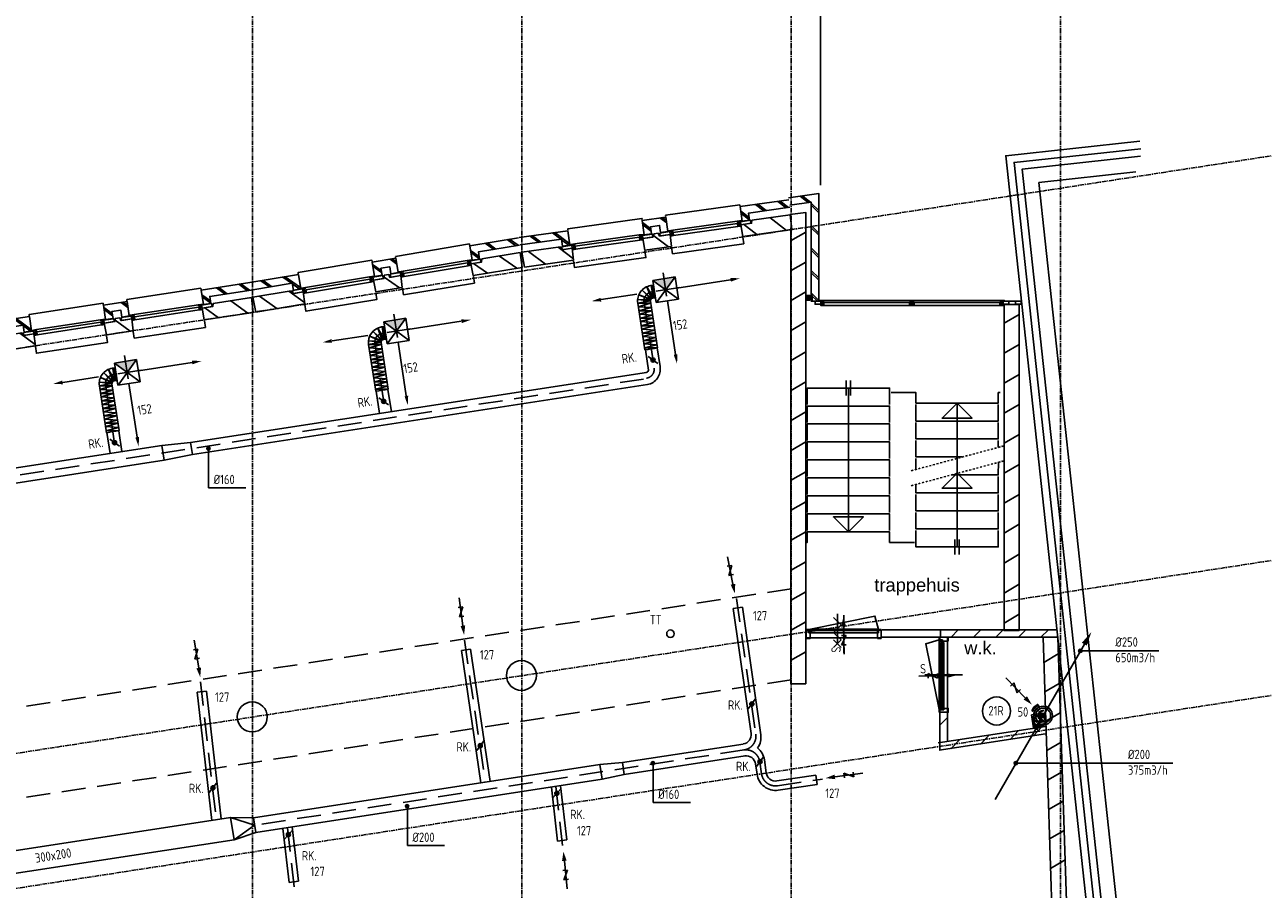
# Model space of a CAD drawing. Extents: x -257677 to 221252, y -185516 to 120782.
# Tile 84 of 171: x 25307 to 41830, y -116621 to -105085. Entities that reach past the tile are written whole.
import ezdxf

# ---------------------------------------------------------------- set-up
doc = ezdxf.new("R2010")
doc.units = 0
doc.header["$LTSCALE"] = 50
for name, pattern in [('CENTER', [2, 1.25, -0.25, 0.25, -0.25]), ('DASHDOT', [1, 0.5, -0.25, 0, -0.25]), ('HIDDEN', [9.525, 6.35, -3.175])]:
    doc.linetypes.add(name, pattern=pattern)
doc.layers.get('0').update_dxf_attribs({"linetype": 'CONTINUOUS'})
for name, color, linetype in [('57LB', 4, 'CONTINUOUS'), ('BOUW', 1, 'CONTINUOUS'), ('BOUWTEKST', 2, 'CONTINUOUS'), ('STRAMIEN', 2, 'CENTER')]:
    doc.layers.add(name, color=color, linetype=linetype)
doc.styles.add('ISO25', font='ISO', dxfattribs={"width": 0.9})
doc.styles.get("Standard").update_dxf_attribs({"font": 'ARIAL.TTF'})

# ---------------------------------------------------------------- blocks, each defined once
blk = doc.blocks.new('CIRC1MM')
at = {"color": 2, "linetype": 'Continuous'}
for p, q in [((-0.5, 0), (0.5, 0)), ((-0.49, 0.1), (0.49, 0.1)), ((-0.46, 0.2), (0.46, 0.2)), ((-0.4, 0.3), (0.4, 0.3)), ((-0.3, 0.4), (0.3, 0.4)), ((-0.49, -0.1), (0.49, -0.1)), ((-0.46, -0.2), (0.46, -0.2)), ((-0.4, -0.3), (0.4, -0.3)), ((-0.3, -0.4), (0.3, -0.4))]:
    blk.add_line(p, q, dxfattribs=at)
blk.add_circle((0, 0), 0.5, dxfattribs=at)
blk = doc.blocks.new('AFVRE')
at = {"color": 2, "linetype": 'Continuous'}
for p, q in [((0, -2.5), (0, -10)), ((0.625, -5), (-0.625, -7.5)), ((-0.625, -5), (0.625, -5)), ((-0.625, -7.5), (0.625, -7.5))]:
    blk.add_line(p, q, dxfattribs=at)
blk.add_solid([(-0.625, -2.5), (0.625, -2.5), (0, 0)], dxfattribs=at)
blk = doc.blocks.new('13292', base_point=(28250, 32000))
at = {"layer": 'BOUW', "linetype": 'Continuous'}
for p, q in [((28650, 32000), (28250, 32000)), ((28400, 32050), (28300, 31950)), ((28500, 31950), (28400, 32050)), ((28600, 32050), (28500, 31950)), ((28700, 32050), (28600, 31950))]:
    blk.add_line(p, q, dxfattribs=at)
blk.add_lwpolyline([(28600, 32050), (28700, 31950)], dxfattribs=at)
blk = doc.blocks.new('13203', base_point=(6000, 4000))
at = {"layer": 'BOUW', "linetype": 'Continuous'}
for p, q in [((6500, 3750), (6500, 4250)), ((6000, 4050), (7000, 4050)), ((6000, 3950), (6000, 4050)), ((6050, 4015), (6950, 4015)), ((6950, 4015), (6965, 4015)), ((6950, 3940), (6950, 4015)), ((6965, 4060), (7000, 4060)), ((6965, 4015), (6965, 4060)), ((7000, 4060), (7000, 4050)), ((7000, 4050), (7000, 3950)), ((7000, 3950), (6000, 3950)), ((7000, 3940), (6950, 3940)), ((7000, 3950), (7000, 3940))]:
    blk.add_line(p, q, dxfattribs=at)
for points in [[(6035, 4060), (6915, 4240), (6965, 4060)], [(6500, 3750), (6500, 4250)], [(6000, 3950), (6000, 3940), (6050, 3940), (6050, 4015), (6035, 4015), (6035, 4060), (6000, 4060), (6000, 4050)], [(6035, 4060), (6965, 4060)], [(6050, 3950), (6050, 4050)], [(6050, 3950), (6050, 4050)], [(6950, 3950), (6950, 4050)], [(6950, 3950), (6950, 4050)]]:
    blk.add_lwpolyline(points, dxfattribs=at)
blk.add_lwpolyline([(6000, 3950), (6000, 4050), (7000, 4050), (7000, 3950)], close=True, dxfattribs=at)
blk = doc.blocks.new('3', base_point=(6000, 4000))
at = {"layer": 'BOUW', "linetype": 'Continuous'}
for p, q in [((6040, 3980), (6060, 3980)), ((6060, 3980), (6060, 3940)), ((6060, 3940), (6040, 3940))]:
    blk.add_line(p, q, dxfattribs=at)
for points in [[(6000, 4010), (6060, 4010), (6060, 4000), (6040, 4000), (6040, 3940), (6020, 3940), (6020, 4000), (6000, 4000), (6000, 4010)], [(6020, 3940), (6000, 3940), (6000, 3980), (6020, 3980)]]:
    blk.add_lwpolyline(points, dxfattribs=at)
blk = doc.blocks.new('1', base_point=(8500, 9850))
at = {"layer": 'BOUW', "linetype": 'Continuous'}
for p, q in [((10497.5, 10150), (11457.5, 10150)), ((10497.5, 10060), (10497.5, 10150)), ((11457.5, 10150), (11457.5, 10060)), ((8510, 9850), (8515, 10050)), ((8515, 10050), (9177.5, 10050)), ((9177.5, 10050), (9182.5, 9890)), ((10132.5, 9890), (10137.5, 10050)), ((10137.5, 10050), (10497.5, 10050)), ((10497.5, 10050), (10502.5, 9890)), ((11848, 9850), (12048, 10050)), ((9027.5, 9850), (8510, 9850)), ((8980, 9650), (9158, 9828)), ((9037.5, 9890), (9027.5, 9850)), ((9182.5, 9890), (9037.5, 9890)), ((9224.5, 9838), (10090.5, 9838)), ((10277.5, 9890), (10132.5, 9890)), ((10287.5, 9850), (10277.5, 9890)), ((10347.5, 9850), (10287.5, 9850)), ((10357.5, 9890), (10347.5, 9850)), ((10502.5, 9890), (10357.5, 9890)), ((12015, 9650), (12115, 9750)), ((10428, 9650), (10477, 9699)), ((10477, 9640), (10477, 9625)), ((10477, 9625), (11477, 9625)), ((11477, 9625), (11477, 9640))]:
    blk.add_line(p, q, dxfattribs=at)
for points in [[(9177.5, 10060), (9177.5, 10150), (10137.5, 10150), (10137.5, 10060)], [(8598, 9850), (8798, 10050)], [(8998, 9850), (9178, 10031)], [(10282, 9874), (10458, 10050)], [(11607.5, 9850), (11597.5, 9890), (11452.5, 9890), (11457.5, 10050), (12120, 10050), (12125, 9850), (11607.5, 9850)], [(11488, 9890), (11648, 10050)], [(8500, 9650), (9158, 9650), (9158, 9845), (9058, 9845), (9058, 9750), (8500, 9750)], [(8650, 9650), (8750, 9750)], [(8680, 9650), (8780, 9750)], [(8950, 9650), (9050, 9750)], [(9047.5, 9850), (9047.5, 9890), (9182.5, 9890), (9182.5, 9850), (9047.5, 9850)], [(9145, 9845), (9058, 9758)], [(9164.5, 9838), (9224.5, 9838), (9224.5, 9848), (9204.5, 9848), (9204.5, 9908), (9184.5, 9908), (9184.5, 9848), (9164.5, 9848), (9164.5, 9838)], [(9204.5, 9868), (9224.5, 9868), (9224.5, 9908), (9204.5, 9908)], [(9224.5, 9908), (10090.5, 9908)], [(9224.5, 9868), (10090.5, 9868)], [(10110.5, 9868), (10090.5, 9868), (10090.5, 9908), (10110.5, 9908)], [(10150.5, 9838), (10090.5, 9838), (10090.5, 9848), (10110.5, 9848), (10110.5, 9908), (10130.5, 9908), (10130.5, 9848), (10150.5, 9848), (10150.5, 9838)], [(10132.5, 9850), (10132.5, 9890), (10267.5, 9890), (10267.5, 9850), (10132.5, 9850)], [(10157.5, 9845), (10257.5, 9845), (10257.5, 9750), (10377.5, 9750), (10377.5, 9845), (10477.5, 9845), (10477.5, 9650), (10157.5, 9650), (10157.5, 9845)], [(10158, 9710), (10257, 9809)], [(10158, 9680), (10257, 9779)], [(10367.5, 9850), (10367.5, 9890), (10502.5, 9890), (10502.5, 9850), (10367.5, 9850)], [(10544.5, 9838), (10484.5, 9838), (10484.5, 9848), (10504.5, 9848), (10504.5, 9908), (10524.5, 9908), (10524.5, 9848), (10544.5, 9848), (10544.5, 9838)], [(10524.5, 9908), (10544.5, 9908), (10544.5, 9868), (10524.5, 9868)], [(10544.5, 9908), (11410.5, 9908)], [(10544.5, 9868), (11410.5, 9868)], [(10544.5, 9838), (11410.5, 9838)], [(11430.5, 9868), (11410.5, 9868), (11410.5, 9908), (11430.5, 9908)], [(11470.5, 9838), (11410.5, 9838), (11410.5, 9848), (11430.5, 9848), (11430.5, 9908), (11450.5, 9908), (11450.5, 9848), (11470.5, 9848), (11470.5, 9838)], [(11452.5, 9850), (11452.5, 9890), (11587.5, 9890), (11587.5, 9850), (11452.5, 9850)], [(12135, 9650), (11477, 9650), (11477, 9845), (11577, 9845), (11577, 9750), (12135, 9750)], [(11477, 9742), (11577, 9842)], [(11477, 9712), (11577, 9812)], [(11685, 9650), (11785, 9750)], [(11715, 9650), (11815, 9750)], [(11985, 9650), (12085, 9750)], [(9158, 9640), (9158, 9625), (10158, 9625), (10158, 9640)], [(10398, 9650), (10477, 9729)]]:
    blk.add_lwpolyline(points, dxfattribs=at)

msp = doc.modelspace()

# ---------------------------------------------------------------- linework, layer by layer
at = {"layer": '57LB', "color": 1, "linetype": 'HIDDEN'}
for p, q in [((33822.47396, -108394.44399), (33891.46685, -108843.90382)), ((34045.08774, -108592.40969), (33634.24242, -108655.47517)), ((33693.77815, -108731.57668), (33663.96966, -108566.35542)), ((33568.74936, -108785.06505), (33708.17407, -109691.55649)), ((30231.75617, -108946.35411), (30300.04596, -109395.92131)), ((30454.06003, -109144.66776), (30043.11658, -109207.09056)), ((30102.5332, -109283.2851), (30072.98317, -109118.01741)), ((29977.42089, -109336.57784), (30118.11409, -110260.93668)), ((26639.06701, -109497.92663), (26708.0599, -109947.38647)), ((26861.68078, -109695.89233), (26450.83547, -109758.95782)), ((26510.3712, -109835.05933), (26480.56271, -109669.83806)), ((33563.41002, -109812.47923), (25002.01441, -111128.00389)), ((26385.3424, -109888.5477), (26524.43781, -110792.89811)), ((34801.51774, -112739.14814), (35060.52931, -114550.07886)), ((31173.10305, -113297.17273), (31451.00224, -115191.5539)), ((27652.6321, -113853.87983), (27860.96293, -115692.90619)), ((34903.41005, -114761.94881), (28372.11074, -115766.08371)), ((35113.62694, -114921.3215), (35136.36093, -115080.2707)), ((35349.2767, -115239.22457), (35951.79673, -115150.53729)), ((32392.29548, -115248.48074), (32486.32771, -116079.86246)), ((28811.58668, -115799.69273), (28905.61891, -116631.07445))]:
    msp.add_line(p, q, dxfattribs=at)
at = {"layer": '57LB', "color": 3, "linetype": 'Continuous'}
for p, q in [((33656.6975, -108566.08999), (33686.34882, -108561.52941)), ((33485.24407, -108799.87135), (33581.35545, -109424.75441)), ((33653.26825, -108774.02806), (33749.18173, -109397.62443)), ((33682.54079, -108734.11417), (33712.19211, -108729.55359)), ((30065.71143, -109117.74061), (30095.36985, -109113.22641)), ((29893.89256, -109351.25351), (29989.02643, -109976.28614)), ((30061.95695, -109325.67306), (30156.89494, -109949.41869)), ((30091.29188, -109285.805), (30120.9503, -109281.29081)), ((33753.0581, -109606.2321), (33623.06656, -109512.54085)), ((26473.29054, -109669.57264), (26502.94187, -109665.01205)), ((26469.8613, -109877.5107), (26565.77478, -110501.10708)), ((26499.13384, -109837.59681), (26528.78516, -109833.03623)), ((26301.83712, -109903.354), (26397.9485, -110528.23706)), ((30160.44502, -110158.03217), (30030.60019, -110064.13771)), ((26569.65115, -110709.71475), (26439.65961, -110616.0235)), ((35792.5288, -113187.57393), (35792.5288, -113151.81736)), ((35792.5288, -113151.81736), (36689.79976, -113151.81736)), ((36689.79976, -113151.81736), (36689.79976, -113193.53336)), ((36689.79976, -113193.53336), (35792.5288, -113193.53336)), ((37526.8864, -114227.32997), (37526.8864, -113330.05901)), ((37532.84583, -113330.05901), (37568.6024, -113330.05901)), ((37568.6024, -113330.05901), (37568.6024, -114227.32997)), ((35053.59887, -114082.80777), (34960.20105, -114213.01029)), ((38854.08786, -114211.42915), (38816.81852, -114174.40405)), ((37568.6024, -114227.32997), (37526.8864, -114227.32997)), ((38801.22949, -114264.63622), (38763.96014, -114227.61112)), ((31430.01213, -114639.91761), (31337.0829, -114770.455)), ((35162.4128, -114853.85662), (35069.01498, -114984.05914)), ((27865.29417, -115204.33936), (27768.12702, -115331.75363)), ((32458.19362, -115281.26913), (32351.87538, -115401.15359)), ((28877.48483, -115832.48112), (28771.16659, -115952.36558))]:
    msp.add_line(p, q, dxfattribs=at)
at = {"layer": '57LB', "color": 2, "linetype": 'Continuous'}
for p, q in [((33982.79188, -108450.21529), (33686.26504, -108495.73269)), ((33686.26504, -108495.73269), (33731.78244, -108792.25953)), ((34028.30928, -108746.74213), (33686.26504, -108495.73269)), ((33686.34882, -108561.52941), (33712.19211, -108729.55359)), ((33734.07817, -108791.90713), (33982.79188, -108450.21529)), ((33982.79188, -108450.21529), (34028.30928, -108746.74213)), ((34722.11616, -108488.48462), (34007.84631, -108598.12631)), ((32997.04962, -108753.2854), (33474.098, -108680.05763)), ((34028.30928, -108746.74213), (33731.78244, -108792.25953)), ((33989.68755, -109483.77068), (33880.04586, -108769.50083)), ((30391.98665, -109002.3761), (30095.38898, -109047.42964)), ((30437.04019, -109298.97377), (30095.38898, -109047.42964)), ((30095.38898, -109047.42964), (30140.44252, -109344.02731)), ((30142.73881, -109343.6785), (30391.98665, -109002.3761)), ((30391.98665, -109002.3761), (30437.04019, -109298.97377)), ((31131.25018, -109041.80176), (30416.80971, -109150.32613)), ((30095.36985, -109113.22641), (30120.9503, -109281.29081)), ((29405.77157, -109303.90403), (29882.9339, -109231.4225)), ((30437.04019, -109298.97377), (30140.44252, -109344.02731)), ((30397.26572, -110035.94101), (30288.74136, -109321.50054)), ((26799.38493, -109553.69794), (26502.85809, -109599.21533)), ((26844.90232, -109850.22478), (26502.85809, -109599.21533)), ((26502.85809, -109599.21533), (26548.37548, -109895.74217)), ((26502.94187, -109665.01205), (26528.78516, -109833.03623)), ((26550.67122, -109895.38977), (26799.38493, -109553.69794)), ((26799.38493, -109553.69794), (26844.90232, -109850.22478)), ((27538.70921, -109591.96726), (26824.43936, -109701.60896)), ((25813.64267, -109856.76805), (26290.69105, -109783.54027)), ((26844.90232, -109850.22478), (26548.37548, -109895.74217)), ((26806.2806, -110587.25333), (26696.6389, -109872.98347)), ((27135.49818, -110699.00396), (27165.90206, -110896.67946)), ((27519.70419, -110660.20246), (27544.02729, -110818.34287)), ((34760.00331, -112876.12116), (34883.74406, -112858.42292)), ((39445.68444, -113349.51919), (38906.62194, -114283.20282)), ((31132.08122, -113434.29408), (31255.75755, -113416.15119)), ((27607.12806, -113989.57964), (27731.33363, -113975.50923)), ((38791.72742, -114487.55264), (38252.66492, -115421.23628)), ((32981.19918, -114956.29839), (33011.5905, -115153.97582)), ((33280.75447, -114930.47915), (33305.06752, -115088.6211)), ((35877.75018, -115222.77814), (35859.11132, -115098.60879)), ((28052.8011, -115663.41261), (28372.11074, -115766.08371)), ((28052.8011, -115663.41261), (28098.38808, -115959.92876)), ((28356.91508, -115667.24499), (28387.3064, -115864.92242)), ((28372.11074, -115766.08371), (28098.38808, -115959.92876)), ((32413.69407, -115977.66442), (32537.86207, -115963.26187)), ((28832.98527, -116528.87641), (28957.15328, -116514.47386))]:
    msp.add_line(p, q, dxfattribs=at)
at = {"layer": '57LB', "color": 1, "linetype": 'Continuous'}
for p, q in [((33655.31557, -108757.81117), (33499.41585, -108687.45295)), ((33499.41585, -108687.45295), (33658.30188, -108748.64385)), ((33658.30188, -108748.64385), (33544.53353, -108628.26553)), ((33544.53353, -108628.26553), (33668.44603, -108738.37561)), ((33668.44603, -108738.37561), (33606.14757, -108581.05419)), ((33606.14757, -108581.05419), (33693.77815, -108731.57668)), ((33663.96966, -108566.35542), (33710.95699, -108728.93446)), ((33669.61914, -108650.10208), (33709.15424, -108644.02131)), ((33651.11575, -108768.61646), (33484.0199, -108749.32563)), ((33484.0199, -108749.32563), (33655.31557, -108757.81117)), ((33484.71244, -108801.46712), (33651.11575, -108768.61646)), ((33655.91322, -108799.80791), (33484.71244, -108801.46712)), ((33491.69057, -108846.83651), (33654.69971, -108801.44589)), ((33663.64044, -108859.57542), (33491.69057, -108846.83651)), ((33498.7636, -108902.35063), (33663.64044, -108859.57542)), ((33669.96437, -108900.69143), (33498.7636, -108902.35063)), ((33508.3868, -108945.86185), (33671.39594, -108900.47124)), ((33680.33667, -108958.60077), (33508.3868, -108945.86185)), ((33515.45982, -109001.37598), (33680.33667, -108958.60077)), ((33686.66059, -108999.71678), (33515.45982, -109001.37598)), ((33522.43795, -109046.74537), (33685.44709, -109001.35475)), ((33694.38782, -109059.48428), (33522.43795, -109046.74537)), ((29953.45035, -109179.74064), (30077.19048, -109290.04439)), ((30067.03027, -109300.29675), (29953.45035, -109179.74064)), ((30015.13816, -109132.62573), (30102.5332, -109283.2851)), ((30077.19048, -109290.04439), (30015.13816, -109132.62573)), ((30072.98317, -109118.01741), (30119.71615, -109280.66974)), ((30078.50166, -109201.77281), (30118.04622, -109195.75388)), ((33529.51097, -109102.25949), (33694.38782, -109059.48428)), ((33700.71175, -109100.60029), (33529.51097, -109102.25949)), ((33539.13418, -109145.77072), (33702.14332, -109100.3801)), ((33711.08404, -109158.50963), (33539.13418, -109145.77072)), ((33546.2072, -109201.28484), (33711.08404, -109158.50963)), ((33717.40797, -109199.62564), (33546.2072, -109201.28484)), ((33552.7492, -109243.81864), (33715.75834, -109198.42803)), ((29892.74744, -109300.70594), (30064.02963, -109309.45939)), ((30059.81292, -109320.2581), (29892.74744, -109300.70594)), ((29893.35843, -109352.84845), (30059.81292, -109320.2581)), ((30064.56159, -109351.45702), (29893.35843, -109352.84845)), ((29900.26559, -109398.22869), (30063.34553, -109353.0931)), ((29908.24015, -109238.85742), (30067.03027, -109300.29675)), ((30064.02963, -109309.45939), (29908.24015, -109238.85742)), ((33724.69906, -109256.55756), (33552.7492, -109243.81864)), ((33559.82222, -109299.33277), (33724.69906, -109256.55756)), ((33731.02299, -109297.67356), (33559.82222, -109299.33277)), ((33569.44542, -109342.84399), (33732.45456, -109297.45338)), ((33741.39529, -109355.58291), (33569.44542, -109342.84399)), ((33576.51845, -109398.35812), (33741.39529, -109355.58291)), ((30072.19532, -109411.23654), (29900.26559, -109398.22869)), ((29907.25177, -109453.75381), (30072.19532, -109411.23654)), ((30078.45493, -109452.36239), (29907.25177, -109453.75381)), ((29916.80691, -109497.28003), (30079.88684, -109452.14444)), ((30088.73664, -109510.28788), (29916.80691, -109497.28003)), ((29923.79309, -109552.80516), (30088.73664, -109510.28788)), ((30094.99625, -109551.41373), (29923.79309, -109552.80516)), ((29930.70025, -109598.1854), (30093.78019, -109553.04981)), ((33747.71922, -109396.69891), (33576.51845, -109398.35812)), ((26422.74062, -109684.53684), (26510.3712, -109835.05933)), ((26485.03908, -109841.85825), (26422.74062, -109684.53684)), ((26480.56271, -109669.83806), (26527.55004, -109832.4171)), ((30102.62998, -109611.19325), (29930.70025, -109598.1854)), ((29937.68643, -109653.71052), (30102.62998, -109611.19325)), ((30108.88959, -109652.3191), (29937.68643, -109653.71052)), ((29947.24157, -109697.23674), (30110.32151, -109652.10115)), ((30119.1713, -109710.24459), (29947.24157, -109697.23674)), ((29954.22775, -109752.76186), (30119.1713, -109710.24459)), ((26300.61294, -109852.80828), (26471.90861, -109861.29381)), ((26467.7088, -109872.09911), (26300.61294, -109852.80828)), ((26301.30549, -109904.94976), (26467.7088, -109872.09911)), ((26316.0089, -109790.9356), (26474.89492, -109852.12649)), ((26471.90861, -109861.29381), (26316.0089, -109790.9356)), ((26361.12658, -109731.74818), (26485.03908, -109841.85825)), ((26474.89492, -109852.12649), (26361.12658, -109731.74818)), ((26486.21219, -109753.58472), (26525.74729, -109747.50395)), ((30125.43091, -109751.37044), (29954.22775, -109752.76186)), ((29960.70321, -109795.30585), (30123.78315, -109750.17025)), ((30132.63295, -109808.31369), (29960.70321, -109795.30585)), ((29967.6894, -109850.83097), (30132.63295, -109808.31369)), ((30138.89256, -109849.43954), (29967.6894, -109850.83097)), ((29977.24453, -109894.35719), (30140.32447, -109849.22159)), ((26472.50626, -109903.29056), (26301.30549, -109904.94976)), ((26308.28362, -109950.31915), (26471.29276, -109904.92854)), ((26480.23349, -109963.05806), (26308.28362, -109950.31915)), ((26315.35664, -110005.83328), (26480.23349, -109963.05806)), ((26486.55742, -110004.17407), (26315.35664, -110005.83328)), ((26324.97984, -110049.3445), (26487.98899, -110003.95389)), ((30149.17427, -109907.36503), (29977.24453, -109894.35719)), ((29984.23072, -109949.88231), (30149.17427, -109907.36503)), ((30155.43388, -109948.49088), (29984.23072, -109949.88231)), ((26496.92971, -110062.08341), (26324.97984, -110049.3445)), ((26332.05287, -110104.85863), (26496.92971, -110062.08341)), ((26503.25364, -110103.19942), (26332.05287, -110104.85863)), ((26339.031, -110150.22801), (26502.04014, -110104.8374)), ((26510.98087, -110162.96693), (26339.031, -110150.22801)), ((26346.10402, -110205.74214), (26510.98087, -110162.96693)), ((26517.3048, -110204.08293), (26346.10402, -110205.74214)), ((26355.72722, -110249.25336), (26518.73637, -110203.86275)), ((26527.67709, -110261.99227), (26355.72722, -110249.25336)), ((26362.80025, -110304.76749), (26527.67709, -110261.99227)), ((26534.00102, -110303.10828), (26362.80025, -110304.76749)), ((26369.34224, -110347.30129), (26532.35139, -110301.91067)), ((26541.29211, -110360.0402), (26369.34224, -110347.30129)), ((26376.41527, -110402.81541), (26541.29211, -110360.0402)), ((26547.61604, -110401.15621), (26376.41527, -110402.81541)), ((26386.03847, -110446.32664), (26549.04761, -110400.93602)), ((26557.98834, -110459.06555), (26386.03847, -110446.32664)), ((26393.11149, -110501.84076), (26557.98834, -110459.06555)), ((26564.31227, -110500.18156), (26393.11149, -110501.84076)), ((27759.7184, -110770.67797), (27759.7184, -111263.11253)), ((27759.7184, -111263.11253), (28256.94666, -111263.11253)), ((39389.98701, -113439.80852), (40437.69785, -113439.80852)), ((38893.42437, -114303.36739), (38787.01024, -114197.65064)), ((33691.21125, -114971.21006), (33691.21125, -115463.64461)), ((38529.36739, -114940.16035), (40624.78908, -114940.16035)), ((33691.21125, -115463.64461), (34188.43952, -115463.64461)), ((30411.52118, -115544.94054), (30411.52118, -116037.3751)), ((30411.52118, -116037.3751), (30908.74945, -116037.3751))]:
    msp.add_line(p, q, dxfattribs=at)
at = {"layer": '57LB', "linetype": 'Continuous'}
for p, q in [((33687.10892, -108566.4713), (33696.99269, -108564.9511)), ((33711.43202, -108724.6117), (33721.31579, -108723.09151)), ((30096.12222, -109118.16948), (30106.00836, -109116.66475)), ((30120.19794, -109276.34774), (30130.08408, -109274.843)), ((26503.70197, -109669.95394), (26513.58574, -109668.43375)), ((26528.02506, -109828.09434), (26537.90884, -109826.57415)), ((29993.96263, -109975.48862), (30039.25397, -110273.05415)), ((30151.95652, -109950.2016), (30197.39807, -110248.75409)), ((26402.88344, -110527.43182), (26445.57776, -110805.01557)), ((26560.83759, -110501.89772), (26603.72171, -110780.71553)), ((27135.49818, -110699.00396), (27519.70419, -110660.20246)), ((27544.02729, -110818.34287), (27165.90206, -110896.67946)), ((34760.00331, -112876.12116), (34998.16814, -114541.29782)), ((34883.74406, -112858.42292), (35126.86467, -114558.24889)), ((31132.08122, -113434.29408), (31391.21361, -115200.74592)), ((31255.75755, -113416.15119), (31514.76494, -115181.7509)), ((27607.12806, -113989.57964), (27801.12847, -115702.10526)), ((27731.33363, -113975.50923), (27924.77451, -115683.09567)), ((32981.19918, -114956.29839), (33280.75447, -114930.47915)), ((35056.22156, -114947.18978), (35076.22289, -115087.03304)), ((35175.00653, -114894.84222), (35199.96364, -115069.3348)), ((33011.5905, -115153.97582), (33305.06752, -115088.6211)), ((35341.90748, -115175.30405), (35859.19445, -115099.16256)), ((32332.26466, -115257.71), (32413.69407, -115977.66442)), ((32455.91158, -115238.70028), (32537.86207, -115963.26187)), ((35360.11058, -115298.97154), (35877.75018, -115222.77814)), ((28052.8011, -115663.41261), (28356.91508, -115667.24499)), ((28751.55587, -115808.92199), (28832.98527, -116528.87641)), ((28875.20279, -115789.91227), (28957.15328, -116514.47386)), ((28098.38808, -115959.92876), (28387.3064, -115864.92242))]:
    msp.add_line(p, q, dxfattribs=at)
at = {"layer": '57LB'}
for p, q in [((34889.53588, -114683.14191), (33280.75447, -114930.47915)), ((34917.37233, -114840.74216), (33305.06752, -115088.6211)), ((32981.19918, -114956.29839), (28356.91508, -115667.24499)), ((33011.5905, -115153.97582), (28387.3064, -115864.92242)), ((28052.8011, -115663.41261), (24685.71374, -116181.07529)), ((28098.38808, -115959.92876), (24731.30072, -116477.59144))]:
    msp.add_line(p, q, dxfattribs=at)
at = {"layer": '57LB', "color": 2}
for points in [[(33749.18173, -109397.62443, 0.0007609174), (33581.35545, -109424.75441, 0.0155695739)], [(30156.89494, -109949.41869, 0.0007609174), (29989.02643, -109976.28614, 0.0155695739)], [(26565.77478, -110501.10708, 0.0007609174), (26397.9485, -110528.23706, 0.0155695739)]]:
    msp.add_lwpolyline(points, format="xyb", dxfattribs=at)
at = {"layer": '57LB'}
for points in [[(33588.16192, -109423.64391), (33628.07575, -109693.47533, -0.1234071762)], [(33746.12644, -109398.11365), (33782.97156, -109647.19957, -0.1234265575)], [(33601.39637, -109725.70342), (27519.70419, -110660.20246, -0.1234071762)], [(33614.18198, -109885.61665), (27544.02729, -110818.34287, -0.1234265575)], [(27135.49818, -110699.00396), (24989.67896, -111028.72568, -0.0203493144), (20087.76027, -111293.94947, -0.1234047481)], [(27165.90206, -110896.67946), (25014.35222, -111227.28174, -0.0203870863), (20087.06852, -111493.97647, -0.1234289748)]]:
    msp.add_lwpolyline(points, format="xyb", dxfattribs=at)
at = {"layer": '57LB', "color": 2, "linetype": 'Continuous'}
for centre, radius in [((33688.06233, -109559.38648), 27.5), ((33688.06233, -109559.38648), 22.5), ((33688.06233, -109559.38648), 17.5), ((33688.06233, -109559.38648), 12.5), ((33688.06233, -109559.38648), 7.5), ((30095.5226, -110111.08494), 27.5), ((30095.5226, -110111.08494), 22.5), ((30095.5226, -110111.08494), 17.5), ((30095.5226, -110111.08494), 12.5), ((30095.5226, -110111.08494), 7.5), ((26504.65538, -110662.86912), 27.5), ((26504.65538, -110662.86912), 22.5), ((26504.65538, -110662.86912), 17.5), ((26504.65538, -110662.86912), 12.5), ((26504.65538, -110662.86912), 7.5), ((35006.89996, -114147.90903), 27.5), ((35006.89996, -114147.90903), 22.5), ((35006.89996, -114147.90903), 17.5), ((35006.89996, -114147.90903), 12.5), ((35006.89996, -114147.90903), 7.5), ((38272.08889, -114242.52547), 187.5), ((31383.54752, -114705.1863), 27.5), ((31383.54752, -114705.1863), 22.5), ((31383.54752, -114705.1863), 17.5), ((31383.54752, -114705.1863), 12.5), ((31383.54752, -114705.1863), 7.5), ((35115.71389, -114918.95788), 27.5), ((35115.71389, -114918.95788), 22.5), ((35115.71389, -114918.95788), 17.5), ((35115.71389, -114918.95788), 12.5), ((35115.71389, -114918.95788), 7.5), ((27816.71059, -115268.0465), 27.5), ((27816.71059, -115268.0465), 22.5), ((27816.71059, -115268.0465), 17.5), ((27816.71059, -115268.0465), 12.5), ((27816.71059, -115268.0465), 7.5), ((32405.0345, -115341.21136), 27.5), ((32405.0345, -115341.21136), 22.5), ((32405.0345, -115341.21136), 17.5), ((32405.0345, -115341.21136), 12.5), ((32405.0345, -115341.21136), 7.5), ((28824.32571, -115892.42335), 27.5), ((28824.32571, -115892.42335), 22.5), ((28824.32571, -115892.42335), 17.5), ((28824.32571, -115892.42335), 12.5), ((28824.32571, -115892.42335), 7.5)]:
    msp.add_circle(centre, radius, dxfattribs=at)
at = {"layer": '57LB', "color": 1, "linetype": 'Continuous'}
msp.add_circle((38893.42437, -114303.36739), 125, dxfattribs=at)
at = {"layer": '57LB', "color": 3, "linetype": 'Continuous'}
msp.add_circle((38893.42437, -114303.36739), 100, dxfattribs=at)
for centre, radius, start, end in [((33687.86147, -108768.70738), 205, 98.743969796, 188.743969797), ((33687.86147, -108768.70738), 35, 98.743969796, 188.743969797), ((30096.55844, -109320.4065), 205, 98.654352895, 188.654352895), ((30096.55844, -109320.4065), 35, 98.654352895, 188.654352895), ((26504.45451, -109872.19003), 205, 98.743969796, 188.743969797), ((26504.45451, -109872.19003), 35, 98.743969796, 188.743969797), ((38893.42437, -114303.36739), 165, 112.929739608, 157.446982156), ((38893.42437, -114303.36739), 150, 110.564042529, 159.812679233)]:
    msp.add_arc(centre, radius, start, end, dxfattribs=at)
at = {"layer": '57LB', "color": 1, "linetype": 'HIDDEN'}
for centre, radius, start, end in [((33687.86147, -108768.70738), 120, 98.743969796, 188.743969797), ((30096.55844, -109320.4065), 120, 98.654352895, 188.654352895), ((33584.65577, -109682.46944), 120, 277.226013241, 7.226013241), ((26504.45451, -109872.19003), 120, 98.743969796, 188.743969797), ((34874.91819, -114576.62622), 187.5, 278.740331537, 8.13962653), ((34928.01582, -114947.86886), 187.5, 8.13962653, 98.740331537), ((35321.97205, -115053.72334), 187.5, 188.13962653, 278.373462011)]:
    msp.add_arc(centre, radius, start, end, dxfattribs=at)
at = {"layer": '57LB', "linetype": 'Continuous'}
for centre, radius, start, end in [((33593.13049, -109691.51857), 35, 279.541054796, 9.541054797), ((33580.84351, -109682.90319), 205, 279.541054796, 9.541054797), ((34874.4274, -114558.99606), 125, 278.740331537, 8.13962653), ((34879.38318, -114593.64537), 250, 325.293062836, 8.13962653), ((34932.48081, -114964.88801), 125, 8.13962653, 98.740331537), ((34927.52503, -114930.2387), 250, 8.13962653, 50.986190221), ((35323.70438, -115051.63656), 250, 188.13962653, 278.373462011), ((35323.70438, -115051.63656), 125, 188.13962653, 278.373462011)]:
    msp.add_arc(centre, radius, start, end, dxfattribs=at)
at = {"layer": '57LB', "color": 2, "linetype": 'Continuous'}
for centre, start, end in [((38893.42437, -114303.36739), 79.921391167, 280.078608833), ((38917.03192, -114303.36739), 100.078608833, 259.921391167)]:
    msp.add_arc(centre, 67.45047, start, end, dxfattribs=at)
for points in [[(33982.79188, -108450.21529), (33686.26504, -108495.73269), (33857.28716, -108621.23741)], [(34721.08411, -108463.15479), (34728.67034, -108512.57593), (34848.43008, -108468.89978)], [(32998.08167, -108778.61523), (32990.49544, -108729.19409), (32870.73571, -108772.87024)], [(30391.98665, -109002.3761), (30095.38898, -109047.42964), (30266.21459, -109173.2017)], [(31130.25774, -109016.47035), (31137.76667, -109065.9033), (31257.59457, -109022.41451)], [(29406.764, -109329.23544), (29399.25508, -109279.8025), (29279.42717, -109323.29128)], [(34015.01738, -109482.73863), (33965.59624, -109490.32486), (34009.27239, -109610.0846)], [(26799.38493, -109553.69794), (26502.85809, -109599.21533), (26673.8802, -109724.72005)], [(27537.67716, -109566.63743), (27545.26339, -109616.05857), (27665.02313, -109572.38242)], [(25814.67472, -109882.09788), (25807.08849, -109832.67674), (25687.32875, -109876.35289)], [(30422.59713, -110034.94858), (30373.16419, -110042.4575), (30416.65297, -110162.2854)], [(26831.61043, -110586.22127), (26782.18929, -110593.80751), (26825.86544, -110713.56724)], [(39411.05124, -113331.92419), (39476.00314, -113369.42419), (39537.27719, -113188.29443)], [(38757.09421, -114469.95765), (38822.04612, -114507.45765), (38883.32016, -114326.32789)]]:
    msp.add_solid(points, dxfattribs=at)
at = {"layer": 'BOUW', "linetype": 'Continuous'}
for p, q in [((35515.99204, -107618.92783), (35725.99204, -107588.92783)), ((35725.99204, -107588.92783), (35725.99204, -113878.64245)), ((35522.8029, -107968.40378), (35725.99204, -107851.09248)), ((35525.99204, -113878.64245), (35525.99204, -107794.92783)), ((35522.8029, -108368.40378), (35725.99204, -108251.09248)), ((35522.8029, -108768.40378), (35725.99204, -108651.09248)), ((35967.99204, -108792.92783), (37112.99204, -108792.92783)), ((35522.8029, -109168.40378), (35725.99204, -109051.09248)), ((38372.8029, -109068.40378), (38575.99204, -108951.09248)), ((38372.8029, -109468.40378), (38575.99204, -109351.09248)), ((35522.8029, -109568.40378), (35725.99204, -109451.09248)), ((35522.8029, -109968.40378), (35725.99204, -109851.09248)), ((38372.8029, -109868.40378), (38575.99204, -109751.09248)), ((38372.8029, -110268.40378), (38575.99204, -110151.09248)), ((35522.8029, -110368.40378), (35725.99204, -110251.09248)), ((35522.8029, -110768.40378), (35725.99204, -110651.09248)), ((38372.8029, -110668.40378), (38575.99204, -110551.09248)), ((38372.8029, -111068.40378), (38575.99204, -110951.09248)), ((35522.8029, -111168.40378), (35725.99204, -111051.09248)), ((38372.8029, -111468.40378), (38575.99204, -111351.09248)), ((35522.8029, -111568.40378), (35725.99204, -111451.09248)), ((35522.8029, -111968.40378), (35725.99204, -111851.09248)), ((38372.8029, -111868.40378), (38575.99204, -111751.09248)), ((38372.8029, -112268.40378), (38575.99204, -112151.09248)), ((35522.8029, -112368.40378), (35725.99204, -112251.09248)), ((35522.8029, -112768.40378), (35725.99204, -112651.09248)), ((38372.8029, -112668.40378), (38575.99204, -112551.09248)), ((38372.8029, -113068.40378), (38575.99204, -112951.09248)), ((35522.8029, -113168.40378), (35725.99204, -113051.09248)), ((37526.60414, -113158.92783), (36745.99204, -113158.92783)), ((37526.60414, -113258.92783), (36745.99204, -113258.92783)), ((35522.8029, -113568.40378), (35725.99204, -113451.09248)), ((38903.23875, -113593.09661), (39096.38876, -113481.5814)), ((35725.99204, -113878.64245), (35525.99204, -113878.64245)), ((38915.87351, -113985.80193), (39109.22125, -113874.17256)), ((37615.99204, -114258.92783), (37516.99204, -114258.92783)), ((37516.99204, -114258.92783), (37516.99204, -114662.06334)), ((37615.99204, -114646.92783), (37615.99204, -114258.92783)), ((38928.50827, -114378.50725), (39122.05375, -114266.76371)), ((38923.71278, -114446.99832), (37491.23058, -114666.00185)), ((37506.44321, -114766.0293), (38926.35968, -114547.74723)), ((37516.99204, -114662.06334), (37516.99204, -114760.66888)), ((38941.14303, -114771.21257), (39134.88625, -114659.35487)), ((38953.77779, -115163.91789), (39147.71874, -115051.94602)), ((38966.41254, -115556.6232), (39160.55124, -115444.53717)), ((38979.0473, -115949.32852), (39173.38374, -115837.12833)), ((38991.68206, -116342.03384), (39186.21624, -116229.71948))]:
    msp.add_line(p, q, dxfattribs=at)
for points in [[(2765.99204, -106700.92783), (2765.99204, -99045.92783), (35919.99204, -99045.92783), (35924.99204, -107226.02783)], [(41497.59204, -119976.92783), (39833.69204, -120156.52783), (38395.49204, -106833.42783), (40185.09204, -106640.32783)], [(41513.19204, -119874.62783), (39922.39204, -120046.32783), (38505.59204, -106922.12783), (40195.79204, -106739.72783)], [(41538.59204, -119770.92783), (40011.09204, -119936.22783), (38615.79204, -107010.82783), (40193.99204, -106838.92783)], [(38836.09204, -107188.22783), (40128.59204, -107048.72783)], [(41562.59204, -119568.92783), (40188.49204, -119715.82783), (38836.09204, -107188.22783)], [(35497.99204, -107394.92783), (35900.99204, -107334.92783), (35900.99204, -108774.92783), (35800.99204, -108774.92783), (35800.99204, -107452.92783), (35513.99204, -107493.92783)], [(35650.99204, -107372.92783), (35758.99204, -107458.92783)], [(35679.99204, -107367.92783), (35787.99204, -107453.92783)], [(35800.99204, -107463.92783), (35900.99204, -107563.92783)], [(35800.99204, -107493.92783), (35900.99204, -107593.92783)], [(35515.99204, -107618.92783), (35725.99204, -107588.92783), (35725.99204, -113878.64245), (35525.99204, -113878.64245), (35525.99204, -107794.92783)], [(35800.99204, -107763.92783), (35900.99204, -107863.92783)], [(35800.99204, -107793.92783), (35900.99204, -107893.92783)], [(35800.99204, -108063.92783), (35900.99204, -108163.92783)], [(35800.99204, -108093.92783), (35900.99204, -108193.92783)], [(35800.99204, -108363.92783), (35900.99204, -108463.92783)], [(35800.99204, -108393.92783), (35900.99204, -108493.92783)], [(35800.99204, -108663.92783), (35900.99204, -108763.92783)], [(35800.99204, -108693.92783), (35881.99204, -108774.92783)], [(35801.99204, -108758.92783), (35801.99204, -108773.92783), (35907.99204, -108772.92783)], [(35850.99204, -108774.92783), (35925.99204, -108774.92783), (35925.99204, -108814.92783), (35850.99204, -108814.92783), (35850.99204, -108774.92783)], [(35850.99204, -108774.92783), (35925.99204, -108774.92783), (35925.99204, -108814.92783), (35850.99204, -108814.92783), (35850.99204, -108774.92783)], [(35907.99204, -108762.92783), (35967.99204, -108762.92783), (35967.99204, -108772.92783), (35947.99204, -108772.92783), (35947.99204, -108832.92783), (35927.99204, -108832.92783), (35927.99204, -108772.92783), (35907.99204, -108772.92783), (35907.99204, -108762.92783)], [(35907.99204, -108762.92783), (35967.99204, -108762.92783), (35967.99204, -108772.92783), (35947.99204, -108772.92783), (35947.99204, -108832.92783), (35927.99204, -108832.92783), (35927.99204, -108772.92783), (35907.99204, -108772.92783), (35907.99204, -108762.92783)], [(35947.99204, -108792.92783), (35967.99204, -108792.92783), (35967.99204, -108832.92783), (35947.99204, -108832.92783)], [(35947.99204, -108792.92783), (35967.99204, -108792.92783), (35967.99204, -108832.92783), (35947.99204, -108832.92783)], [(35967.99204, -108762.92783), (37112.99204, -108762.92783)], [(35967.99204, -108762.92783), (37112.99204, -108762.92783)], [(35967.99204, -108792.92783), (37112.99204, -108792.92783)], [(35967.99204, -108832.92783), (37112.99204, -108832.92783)], [(35967.99204, -108832.92783), (37112.99204, -108832.92783)], [(37172.99204, -108762.92783), (38317.99204, -108762.92783)], [(37172.99204, -108762.92783), (38317.99204, -108762.92783)], [(37172.99204, -108792.92783), (38317.99204, -108792.92783)], [(37172.99204, -108792.92783), (38317.99204, -108792.92783)], [(37172.99204, -108832.92783), (38317.99204, -108832.92783)], [(37172.99204, -108832.92783), (38317.99204, -108832.92783)], [(38317.99204, -108762.92783), (38377.99204, -108762.92783), (38377.99204, -108772.92783), (38357.99204, -108772.92783), (38357.99204, -108832.92783), (38337.99204, -108832.92783), (38337.99204, -108772.92783), (38317.99204, -108772.92783), (38317.99204, -108762.92783)], [(38317.99204, -108762.92783), (38377.99204, -108762.92783), (38377.99204, -108772.92783), (38357.99204, -108772.92783), (38357.99204, -108832.92783), (38337.99204, -108832.92783), (38337.99204, -108772.92783), (38317.99204, -108772.92783), (38317.99204, -108762.92783)], [(38337.99204, -108832.92783), (38317.99204, -108832.92783), (38317.99204, -108792.92783), (38337.99204, -108792.92783)], [(38337.99204, -108832.92783), (38317.99204, -108832.92783), (38317.99204, -108792.92783), (38337.99204, -108792.92783)], [(38359.99204, -108774.92783), (38434.99204, -108774.92783), (38434.99204, -108814.92783), (38359.99204, -108814.92783), (38359.99204, -108774.92783)], [(38359.99204, -108774.92783), (38599.99204, -108774.92783)], [(38359.99204, -108774.92783), (38434.99204, -108774.92783), (38434.99204, -108814.92783), (38359.99204, -108814.92783), (38359.99204, -108774.92783)], [(38372.8029, -108818.40378), (38572.8029, -108818.40378), (38572.8029, -113168.40378), (38372.8029, -113168.40378), (38372.8029, -108818.40378)], [(38524.99204, -108774.92783), (38599.99204, -108774.92783), (38599.99204, -108814.92783), (38524.99204, -108814.92783), (38524.99204, -108774.92783)], [(36265.69204, -110032.52783), (36265.69204, -109832.52783)], [(36325.69204, -110032.52783), (36325.69204, -109832.52783)], [(36845.69204, -110152.52783), (36845.69204, -109932.52783), (35745.69204, -109932.52783), (35745.69204, -110152.52783)], [(36295.69204, -109932.52783), (36295.69204, -111852.52783), (36495.69204, -111652.52783), (36095.69204, -111652.52783), (36292.69204, -111846.52783)], [(38322.69204, -109992.52783), (38295.69204, -109992.52783), (38295.69204, -110132.52783), (37195.69204, -110132.52783), (37195.69204, -109992.52783), (36865.69204, -109992.52783)], [(36845.69204, -110392.52783), (36845.69204, -110172.52783), (35745.69204, -110172.52783), (35745.69204, -110392.52783)], [(37195.69204, -110152.52783), (37195.69204, -110372.52783), (38295.69204, -110372.52783), (38295.69204, -110152.52783)], [(37745.69204, -111117.52783), (37745.69204, -110132.52783), (37945.69204, -110332.52783), (37545.69204, -110332.52783), (37745.69204, -110132.52783)], [(36845.69204, -110632.52783), (36845.69204, -110412.52783), (35745.69204, -110412.52783), (35745.69204, -110632.52783)], [(37195.69204, -110392.52783), (37195.69204, -110612.52783), (38295.69204, -110612.52783), (38295.69204, -110392.52783)], [(36845.69204, -110872.52783), (36845.69204, -110652.52783), (35745.69204, -110652.52783), (35745.69204, -110872.52783)], [(37195.69204, -110632.52783), (37195.69204, -110852.52783), (37813.69204, -110852.52783)], [(38295.69204, -110632.52783), (38295.69204, -110722.52783)], [(37195.69204, -110872.52783), (37195.69204, -111017.52783)], [(36845.69204, -111112.52783), (36845.69204, -110892.52783), (35745.69204, -110892.52783), (35745.69204, -111112.52783)], [(37669.69204, -111092.52783), (38295.69204, -111092.52783), (38296.69204, -110923.52783)], [(36845.69204, -111352.52783), (36845.69204, -111132.52783), (35745.69204, -111132.52783), (35745.69204, -111352.52783)], [(37195.69204, -111217.52783), (37195.69204, -111332.52783), (38295.69204, -111332.52783), (38295.69204, -111112.52783)], [(37745.69204, -112052.52783), (37745.69204, -111067.52783), (37945.69204, -111267.52783), (37545.69204, -111267.52783), (37745.69204, -111067.52783)], [(37195.69204, -111352.52783), (37195.69204, -111572.52783), (38295.69204, -111572.52783), (38295.69204, -111352.52783)], [(36845.69204, -111592.52783), (36845.69204, -111372.52783), (35745.69204, -111372.52783), (35745.69204, -111592.52783)], [(36845.69204, -111832.52783), (36845.69204, -111612.52783), (35745.69204, -111612.52783), (35745.69204, -111832.52783)], [(37195.69204, -111592.52783), (37195.69204, -111812.52783), (38295.69204, -111812.52783), (38295.69204, -111592.52783)], [(35735.69204, -111992.52783), (35745.69204, -111992.52783), (35745.69204, -111852.52783), (36845.69204, -111852.52783), (36845.69204, -111992.52783), (37175.69204, -111992.52783)], [(37195.69204, -111832.52783), (37195.69204, -112052.52783), (38295.69204, -112052.52783), (38295.69204, -111832.52783)], [(37715.69204, -112152.52783), (37715.69204, -111952.52783)], [(37775.69204, -112152.52783), (37775.69204, -111952.52783)], [(38916.99204, -113158.92783), (37526.60414, -113158.92783), (37526.60414, -113258.92783), (38927.99204, -113258.92783)], [(39078.31617, -113158.92783), (37526.60414, -113158.92783), (37526.60414, -113258.92783), (39089.11095, -113258.92783)], [(37664.99204, -113257.92783), (37761.99204, -113160.92783)], [(37964.99204, -113257.92783), (38061.99204, -113160.92783)], [(38264.99204, -113257.92783), (38361.99204, -113160.92783)], [(38564.99204, -113257.92783), (38661.99204, -113160.92783)], [(38864.99204, -113257.92783), (38963.99204, -113158.92783)], [(39089.11095, -113258.92783), (39310.77468, -120040.39981), (39110.89652, -120047.37971), (38892.55399, -113260.99986)], [(37516.99204, -114429.92783), (37616.99204, -114329.92783)], [(38764.81351, -114466.55059), (38739.31351, -114294.85059), (38917.81351, -114269.55059)], [(38783.81351, -114464.55059), (38761.81351, -114311.55059), (38918.81351, -114289.55059)], [(38848.81351, -114276.55059), (38848.81351, -114476.55059)], [(38452.69204, -114620.52783), (38564.69204, -114504.52783)], [(38748.81351, -114376.55059), (38948.81351, -114376.55059)], [(38765.69204, -114571.52783), (38877.69204, -114455.52783)], [(37662.54137, -114745.6754), (37774.54137, -114629.6754)], [(38057.61671, -114683.10162), (38169.61671, -114567.10162)]]:
    msp.add_lwpolyline(points, dxfattribs=at)
at = {"layer": 'BOUW', "linetype": 'DASHDOT'}
for points in [[(37133.99204, -111035.92783), (38389.69204, -110699.42783)], [(37133.99204, -111235.92783), (38389.69204, -110899.42783)]]:
    msp.add_lwpolyline(points, dxfattribs=at)
at = {"layer": 'BOUW', "linetype": 'Continuous'}
for centre, radius in [((31933.69204, -113768.52783), 200), ((28341.69204, -114321.52783), 200), ((38848.81351, -114376.55059), 75.001)]:
    msp.add_circle(centre, radius, dxfattribs=at)
at = {"layer": 'BOUWTEKST', "linetype": 'Continuous'}
msp.add_circle((33920.99204, -113210.66888), 50, dxfattribs=at)
at = {"layer": 'STRAMIEN', "linetype": 'HIDDEN'}
for p, q in [((35530.69204, -112611.95027), (24678.20619, -114279.51866)), ((35530.69204, -113826.03404), (24825.27036, -115471.00489))]:
    msp.add_line(p, q, dxfattribs=at)
at = {"layer": 'STRAMIEN'}
for points in [[(28344.69204, -126691.26888), (28344.69204, -96882.26888)], [(31937.69204, -126691.26888), (31937.69204, -96882.26888)], [(35530.69204, -126691.26888), (35530.69204, -96882.26888)], [(39123.69204, -126691.26888), (39123.69204, -96882.26888)]]:
    msp.add_lwpolyline(points, dxfattribs=at)
for points in [[(43000.69204, -106671.16888), (24751.69204, -109475.26888, -0.123), (-2622.20796, -105292.76888)], [(43000.69204, -112071.16888), (24751.69204, -114875.26888, -0.0796980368), (6691.69204, -113683.23969)], [(43000.69204, -113871.16888), (24761.69204, -116675.26888, -0.0797116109), (6691.69204, -115483.61206)]]:
    msp.add_lwpolyline(points, format="xyb", dxfattribs=at)

# ---------------------------------------------------------------- block references
at = {"layer": '57LB', "linetype": 'Continuous'}
for p, xscale, yscale, zscale in [((27756.44145, -110739.62826), 45, 45, 45), ((39389.98701, -113439.80852), 45, 45, 45), ((38892.54923, -114304.06342), 50, 50, 50), ((33687.9343, -114940.16035), 45, 45, 45), ((38529.36739, -114940.16035), 45, 45, 45), ((30408.24423, -115513.89083), 45, 45, 45)]:
    msp.add_blockref('CIRC1MM', p, dxfattribs=dict(at, xscale=xscale, yscale=yscale, zscale=zscale))
for p, xscale, yscale, zscale, rotation in [((34779.33245, -112673.89015), 50.00000000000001, 50.00000000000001, 50.00000000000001, 190.9353974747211), ((31168.13482, -113227.61048), 50, 50, 50, 187.4189914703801), ((36229.04765, -112984.42528), 50, 50, 50, 1.150351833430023), ((27647.8222, -113790.98188), 50, 50, 50, 189.3487062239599), ((37735.99448, -113766.57786), 50, 50, 50, 271.15035183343), ((38743.49623, -114157.01295), 50, 50, 50, 224.2796948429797), ((35991.96084, -115137.92732), 49.99999999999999, 49.99999999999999, 49.99999999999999, 97.68019649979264), ((32493.31452, -116118.54362), 49.99999999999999, 49.99999999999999, 49.99999999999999, 5.759667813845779)]:
    msp.add_blockref('AFVRE', p, dxfattribs=dict(at, xscale=xscale, yscale=yscale, zscale=zscale, rotation=rotation))
at = {"layer": 'BOUW', "yscale": -1}
for p, rotation in [((31929.99204, -108122.92783), 7.973999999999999), ((28340.69204, -108723.52783), 9.5), ((24747.69204, -109275.52783), 8.732999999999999)]:
    msp.add_blockref('1', p, dxfattribs=dict(at, rotation=rotation))
at = {"layer": 'BOUW'}
for name, p, rotation in [('3', (35801.99204, -108699.02783), 270), ('13292', (36148.2995, -112944.41046), 270), ('13203', (37566.99204, -114258.92783), 90), ('13203', (37566.99204, -114258.92783), 90)]:
    msp.add_blockref(name, p, dxfattribs=dict(at, rotation=rotation))
for name, p in [('3', (37112.99204, -108772.92783)), ('3', (37112.99204, -108772.92783)), ('13203', (35734.42621, -113215.65411))]:
    msp.add_blockref(name, p, dxfattribs=at)

# ---------------------------------------------------------------- texts
at = {"layer": '57LB', "color": 2, "linetype": 'Continuous', "style": 'ISO25', "width": 0.9}
for s, rotation, p in [('152', 8.726886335, (33965.77338, -109163.91779)), ('RK.', 8.726886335, (33282.60091, -109608.65484)), ('152', 8.637269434, (30369.21171, -109737.35783)), ('RK.', 8.637269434, (29757.2218, -110194.8683)), ('152', 8.726886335, (26819.45127, -110295.10759)), ('RK.', 8.726886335, (26165.04169, -110746.63773)), ('S', 90, (36194.05736, -113464.54575)), ('300x200', 9, (25455.75287, -116268.9263))]:
    msp.add_text(s, height=125, rotation=rotation, dxfattribs=at).set_placement(p)
for s, p in [('%%c160', (27826.9112, -111215.37065)), ('127', (35021.8889, -113032.35313)), ('%%c250', (39857.71507, -113384.23993)), ('127', (31378.84176, -113554.03756)), ('650m3/h', (39857.71507, -113592.57326)), ('S', (37252.52657, -113741.04956)), ('127', (27845.52497, -114119.19569)), ('RK.', (34688.3719, -114225.18346)), ('21R', (38163.93673, -114301.26752)), ('50', (38552.21644, -114317.65821)), ('RK.', (31065.29895, -114783.42866)), ('%%c200', (40026.09716, -114884.59176)), ('RK.', (34795.89537, -115043.78964)), ('375m3/h', (40026.09716, -115092.9251)), ('RK.', (27496.03707, -115337.40516)), ('%%c160', (33758.40405, -115415.90273)), ('127', (35987.51585, -115401.66991)), ('RK.', (32583.92946, -115685.27026)), ('127', (32673.65972, -115901.61749)), ('%%c200', (30478.71399, -115989.63322)), ('RK.', (29003.22066, -116236.48225)), ('127', (29118.39686, -116445.03877))]:
    msp.add_text(s, height=125, dxfattribs=at).set_placement(p)
at = {"layer": 'BOUWTEKST'}
for s, p in [('trappehuis', (36640.99204, -112647.92783)), ('w.k.', (37840.94687, -113486.51044))]:
    msp.add_text(s, height=175, dxfattribs=at).set_placement(p)
at = {"layer": 'BOUWTEKST', "linetype": 'Continuous', "style": 'ISO25', "width": 0.9}
msp.add_text('TT', height=125, dxfattribs=at).set_placement((33645.99204, -113085.66888))

doc.saveas('drawing.dxf')
